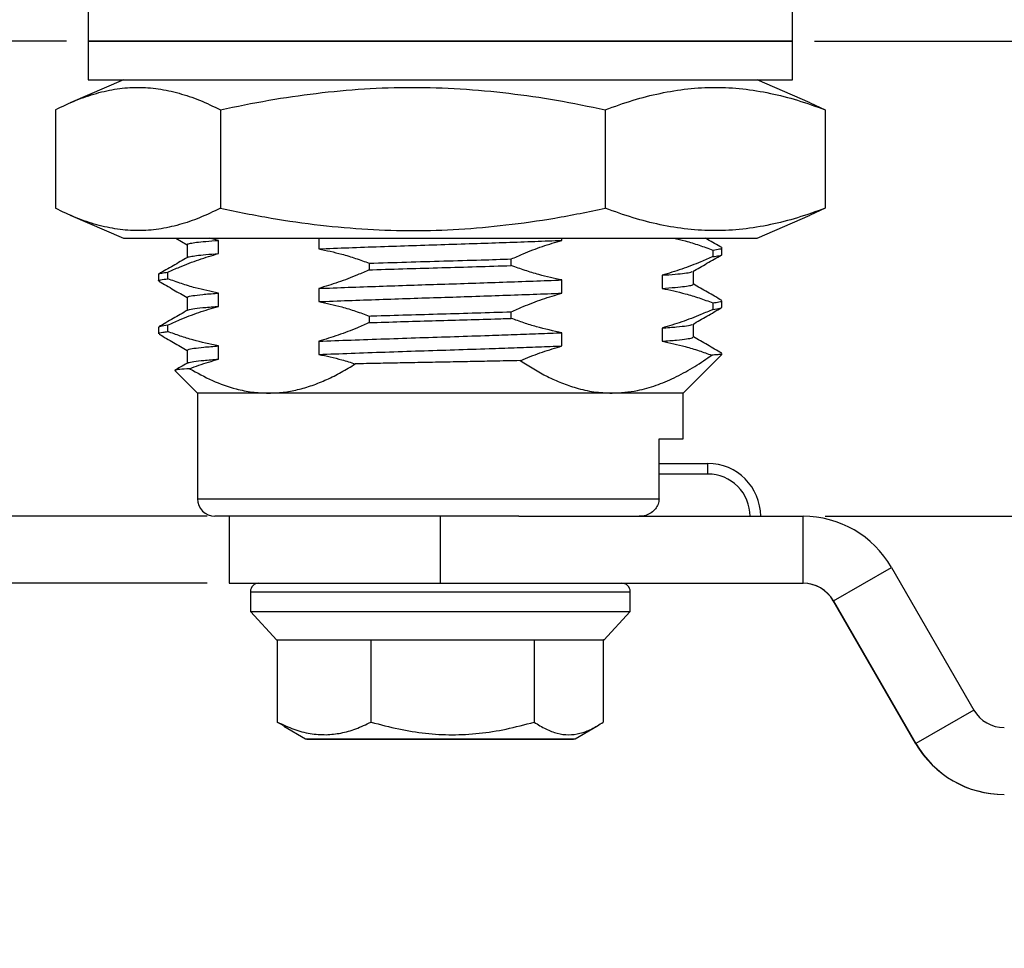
# Model space of a CAD drawing. Header units: millimetres. Extents: x 2395 to 2576, y 1505 to 1633.
# Tile 2 of 3: x 2423 to 2451, y 1578 to 1605. Entities that reach past the tile are written whole.
import ezdxf

# ---------------------------------------------------------------- set-up
doc = ezdxf.new("R2010")
doc.units = ezdxf.units.MM
doc.layers.add('尺寸线层', color=3, linetype='Continuous', lineweight=18)
doc.layers.add('粗实线层', color=7, linetype='Continuous', lineweight=35)
doc.styles.add('标准', font='txt', dxfattribs={"width": 0.667})
doc.dimstyles.new('对齐', dxfattribs={"dimtxt": 3, "dimasz": 2.5, "dimexe": 1.25, "dimexo": 0.625, "dimtad": 1, "dimdsep": 46, "dimtxsty": '标准', "dimcen": 2.5, "dimclrd": 3, "dimclre": 3, "dimclrt": 3, "dimadec": 0, "dimazin": 0, "dimtfac": 1, "dimtmove": 0, "dimatfit": 3, "dimfxl": 1, "dimarcsym": 0})

# ---------------------------------------------------------------- blocks, each defined once
blk = doc.blocks.new('*D2')
at = {"layer": 'Defpoints', "color": 0, "transparency": 16777216}
for p in [(2426.335124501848, 1606.988141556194), (2415.957333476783, 1603.988141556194), (2424.835124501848, 1603.988141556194)]:
    blk.add_point(p, dxfattribs=at)
at = {"layer": '尺寸线层', "color": 3, "lineweight": -2, "transparency": 16777216}
for p, q in [((2415.957333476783, 1609.488141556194), (2415.957333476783, 1615.731007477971)), ((2425.710124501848, 1606.988141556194), (2414.707333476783, 1606.988141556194)), ((2415.957333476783, 1603.988141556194), (2415.957333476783, 1606.988141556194)), ((2424.210124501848, 1603.988141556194), (2414.707333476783, 1603.988141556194)), ((2415.957333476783, 1601.488141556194), (2415.957333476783, 1598.988141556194))]:
    blk.add_line(p, q, dxfattribs=at)
at = {"layer": '尺寸线层', "color": 3, "transparency": 16777216}
for points in [[(2415.540666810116, 1609.488141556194), (2416.374000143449, 1609.488141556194), (2415.957333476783, 1606.988141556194)], [(2415.540666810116, 1601.488141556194), (2416.374000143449, 1601.488141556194), (2415.957333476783, 1603.988141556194)]]:
    blk.add_solid(points, dxfattribs=at)
at = {"layer": '尺寸线层', "color": 3, "transparency": 16777216, "insert": (2413.832333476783, 1614.563837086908), "char_height": 3, "attachment_point": 5, "rotation": 90, "style": '标准'}
blk.add_mtext('3', dxfattribs=at)
blk = doc.blocks.new('*D8')
at = {"layer": 'Defpoints', "color": 0, "transparency": 16777216}
for p in [(2428.835124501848, 1590.488141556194), (2415.957333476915, 1588.5881415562), (2428.835124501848, 1588.5881415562)]:
    blk.add_point(p, dxfattribs=at)
at = {"layer": '尺寸线层', "color": 3, "lineweight": -2, "transparency": 16777216}
for p, q in [((2415.957333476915, 1592.988141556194), (2415.957333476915, 1595.488141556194)), ((2428.210124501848, 1590.488141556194), (2414.707333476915, 1590.488141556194)), ((2415.957333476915, 1590.488141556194), (2415.957333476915, 1588.5881415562)), ((2428.210124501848, 1588.5881415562), (2414.707333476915, 1588.5881415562)), ((2415.957333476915, 1586.0881415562), (2415.957333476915, 1578.526180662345))]:
    blk.add_line(p, q, dxfattribs=at)
at = {"layer": '尺寸线层', "color": 3, "transparency": 16777216}
for points in [[(2415.540666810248, 1592.988141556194), (2416.374000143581, 1592.988141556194), (2415.957333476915, 1590.488141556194)], [(2415.540666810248, 1586.0881415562), (2416.374000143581, 1586.0881415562), (2415.957333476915, 1588.5881415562)]]:
    blk.add_solid(points, dxfattribs=at)
at = {"layer": '尺寸线层', "color": 3, "transparency": 16777216, "insert": (2413.832333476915, 1581.057161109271), "char_height": 3, "attachment_point": 5, "rotation": 90, "style": '标准'}
blk.add_mtext('1.9', dxfattribs=at)
blk = doc.blocks.new('*D3')
at = {"layer": 'Defpoints', "color": 0, "transparency": 16777216}
for p in [(2424.842031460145, 1603.988141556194), (2415.957333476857, 1590.488141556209), (2424.538579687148, 1590.488141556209)]:
    blk.add_point(p, dxfattribs=at)
at = {"layer": '尺寸线层', "color": 3, "lineweight": -2, "transparency": 16777216}
for p, q in [((2424.217031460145, 1603.988141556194), (2414.707333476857, 1603.988141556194)), ((2415.957333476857, 1601.488141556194), (2415.957333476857, 1592.988141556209)), ((2423.913579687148, 1590.488141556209), (2414.707333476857, 1590.488141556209))]:
    blk.add_line(p, q, dxfattribs=at)
at = {"layer": '尺寸线层', "color": 3, "transparency": 16777216}
for points in [[(2415.54066681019, 1601.488141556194), (2416.374000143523, 1601.488141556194), (2415.957333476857, 1603.988141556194)], [(2415.54066681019, 1592.988141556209), (2416.374000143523, 1592.988141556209), (2415.957333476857, 1590.488141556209)]]:
    blk.add_solid(points, dxfattribs=at)
at = {"layer": '尺寸线层', "color": 3, "transparency": 16777216, "insert": (2413.832333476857, 1597.2381415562), "char_height": 3, "attachment_point": 5, "rotation": 90, "style": '标准'}
blk.add_mtext('13.5', dxfattribs=at)
blk = doc.blocks.new('*D9')
at = {"layer": 'Defpoints', "color": 0, "transparency": 16777216}
for p in [(2444.835124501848, 1603.988141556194), (2450.856074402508, 1584.485142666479), (2465.833345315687, 1584.485142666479)]:
    blk.add_point(p, dxfattribs=at)
at = {"layer": '尺寸线层', "color": 3, "lineweight": -2, "transparency": 16777216}
for p, q in [((2445.460124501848, 1603.988141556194), (2467.083345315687, 1603.988141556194)), ((2465.833345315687, 1601.488141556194), (2465.833345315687, 1586.985142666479)), ((2451.481074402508, 1584.485142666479), (2467.083345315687, 1584.485142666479))]:
    blk.add_line(p, q, dxfattribs=at)
at = {"layer": '尺寸线层', "color": 3, "transparency": 16777216}
for points in [[(2465.416678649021, 1601.488141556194), (2466.250011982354, 1601.488141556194), (2465.833345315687, 1603.988141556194)], [(2465.416678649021, 1586.985142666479), (2466.250011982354, 1586.985142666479), (2465.833345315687, 1584.485142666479)]]:
    blk.add_solid(points, dxfattribs=at)
at = {"layer": '尺寸线层', "color": 3, "transparency": 16777216, "insert": (2463.708345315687, 1594.236642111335), "char_height": 3, "attachment_point": 5, "rotation": 90, "style": '标准'}
blk.add_mtext('H', dxfattribs=at)
blk = doc.blocks.new('*D14')
at = {"layer": 'Defpoints', "color": 0, "transparency": 16777216}
for p in [(2445.138576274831, 1590.488141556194), (2453.842003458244, 1584.485142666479), (2455.836991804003, 1584.485142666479)]:
    blk.add_point(p, dxfattribs=at)
at = {"layer": '尺寸线层', "color": 3, "lineweight": -2, "transparency": 16777216}
for p, q in [((2455.836991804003, 1592.988141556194), (2455.836991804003, 1595.488141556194)), ((2445.763576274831, 1590.488141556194), (2457.086991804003, 1590.488141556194)), ((2455.836991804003, 1590.488141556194), (2455.836991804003, 1584.485142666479)), ((2454.467003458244, 1584.485142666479), (2457.086991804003, 1584.485142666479)), ((2455.836991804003, 1581.985142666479), (2455.836991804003, 1579.485142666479))]:
    blk.add_line(p, q, dxfattribs=at)
at = {"layer": '尺寸线层', "color": 3, "transparency": 16777216}
for points in [[(2455.420325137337, 1592.988141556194), (2456.25365847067, 1592.988141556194), (2455.836991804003, 1590.488141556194)], [(2455.420325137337, 1581.985142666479), (2456.25365847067, 1581.985142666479), (2455.836991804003, 1584.485142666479)]]:
    blk.add_solid(points, dxfattribs=at)
at = {"layer": '尺寸线层', "color": 3, "transparency": 16777216, "insert": (2453.711991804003, 1587.486642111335), "char_height": 3, "attachment_point": 5, "rotation": 90, "style": '标准'}
blk.add_mtext('BH', dxfattribs=at)

msp = doc.modelspace()

# ---------------------------------------------------------------- linework, layer by layer
at = {"layer": '粗实线层', "color": 7, "linetype": 'Continuous', "lineweight": 25}
for p, q in [((2424.835124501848, 1605.488141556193), (2424.835124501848, 1603.988141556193)), ((2444.835124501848, 1603.988141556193), (2444.835124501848, 1605.488141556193)), ((2424.835124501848, 1603.988141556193), (2424.835124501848, 1602.888141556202)), ((2444.835124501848, 1603.988141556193), (2424.835124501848, 1603.988141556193)), ((2424.835124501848, 1603.988141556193), (2441.906192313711, 1603.988141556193)), ((2441.906192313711, 1603.988141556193), (2444.835124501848, 1603.988141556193)), ((2444.835124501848, 1602.888141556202), (2444.835124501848, 1603.988141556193)), ((2425.835124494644, 1602.888141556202), (2424.325243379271, 1602.236555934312)), ((2424.835124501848, 1602.888141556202), (2441.906192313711, 1602.888141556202)), ((2441.906192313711, 1602.888141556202), (2444.835124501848, 1602.888141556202)), ((2445.345690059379, 1602.23626056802), (2443.835124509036, 1602.888141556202)), ((2423.902410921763, 1602.038141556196), (2423.902410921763, 1599.238141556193)), ((2428.589774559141, 1602.038141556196), (2428.589774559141, 1599.238141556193)), ((2439.522488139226, 1602.038141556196), (2439.522488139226, 1599.238141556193)), ((2445.34268357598, 1602.229293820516), (2445.767838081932, 1602.038141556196)), ((2445.767838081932, 1602.038141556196), (2445.767838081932, 1599.238141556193)), ((2445.767838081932, 1599.238141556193), (2445.342683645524, 1599.047189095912)), ((2424.325082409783, 1599.03979664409), (2425.835124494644, 1598.388141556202)), ((2443.835124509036, 1598.388141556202), (2445.345762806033, 1599.040053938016)), ((2425.835124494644, 1598.388141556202), (2443.835124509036, 1598.388141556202)), ((2427.323667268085, 1598.388141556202), (2427.647023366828, 1598.201111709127)), ((2428.5315178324, 1598.327198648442), (2428.267837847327, 1598.388141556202)), ((2431.380657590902, 1598.388141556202), (2431.380657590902, 1598.086584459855)), ((2438.289591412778, 1598.327198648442), (2438.289591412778, 1598.388141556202)), ((2427.647023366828, 1598.206918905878), (2427.647023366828, 1597.837791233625)), ((2428.5315178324, 1597.952198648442), (2428.5315178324, 1598.327198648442)), ((2442.835124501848, 1597.925688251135), (2442.835124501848, 1598.113163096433)), ((2442.576852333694, 1598.053069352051), (2442.576852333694, 1597.865569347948)), ((2432.818778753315, 1597.678069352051), (2432.818778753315, 1597.490569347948)), ((2436.851470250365, 1597.610713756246), (2436.851470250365, 1597.798213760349)), ((2426.835124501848, 1597.363138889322), (2426.835124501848, 1597.175641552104)), ((2427.093396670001, 1597.235713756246), (2427.093396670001, 1597.423213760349)), ((2441.138731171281, 1597.336584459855), (2441.138731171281, 1596.961584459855)), ((2442.023225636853, 1597.081918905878), (2442.023225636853, 1597.451111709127)), ((2438.289591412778, 1596.827198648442), (2438.289591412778, 1597.202198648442)), ((2427.647023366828, 1596.706918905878), (2427.647023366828, 1596.337791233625)), ((2428.5315178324, 1596.452198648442), (2428.5315178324, 1596.827198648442)), ((2431.380657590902, 1596.961584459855), (2431.380657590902, 1596.586584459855)), ((2442.576852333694, 1596.553069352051), (2442.576852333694, 1596.365569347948)), ((2442.835124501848, 1596.425641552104), (2442.835124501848, 1596.613188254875)), ((2432.818778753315, 1596.178069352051), (2432.818778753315, 1595.990569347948)), ((2436.851470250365, 1596.110713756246), (2436.851470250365, 1596.298213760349)), ((2426.835124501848, 1595.863141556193), (2426.835124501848, 1595.675691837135)), ((2427.093396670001, 1595.735713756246), (2427.093396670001, 1595.923213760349)), ((2442.023225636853, 1595.581918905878), (2442.023225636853, 1595.951111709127)), ((2438.289591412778, 1595.327198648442), (2438.289591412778, 1595.702198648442)), ((2441.138731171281, 1595.836584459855), (2441.138731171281, 1595.461584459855)), ((2428.5315178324, 1594.952198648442), (2428.5315178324, 1595.327198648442)), ((2431.380657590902, 1595.461584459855), (2431.380657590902, 1595.086584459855)), ((2427.647023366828, 1595.206918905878), (2427.647023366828, 1594.837790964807)), ((2441.735124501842, 1593.988141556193), (2442.835124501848, 1595.088141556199)), ((2442.788303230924, 1595.088141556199), (2442.830014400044, 1595.113100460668)), ((2442.835124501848, 1595.088141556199), (2442.788303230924, 1595.088141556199)), ((2442.835124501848, 1595.088141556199), (2442.835124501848, 1595.113100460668)), ((2427.2970373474, 1594.626228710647), (2427.935124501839, 1593.988141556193)), ((2427.935124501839, 1593.988141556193), (2427.935124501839, 1590.988141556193)), ((2429.956087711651, 1593.988141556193), (2427.935124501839, 1593.988141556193)), ((2439.71416129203, 1593.988141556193), (2429.956087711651, 1593.988141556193)), ((2441.735124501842, 1593.988141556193), (2439.71416129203, 1593.988141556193)), ((2441.735124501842, 1592.68814155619), (2441.735124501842, 1593.988141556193)), ((2441.048819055, 1592.68814155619), (2441.735124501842, 1592.68814155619)), ((2441.048819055, 1590.988141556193), (2441.048819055, 1592.68814155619)), ((2441.048819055, 1591.988141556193), (2442.436188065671, 1591.988141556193)), ((2437.065683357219, 1590.488141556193), (2428.435124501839, 1590.488141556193)), ((2428.835124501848, 1590.488141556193), (2428.835124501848, 1588.588141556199)), ((2434.838577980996, 1588.588141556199), (2434.838577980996, 1590.488141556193)), ((2437.065683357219, 1590.488141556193), (2445.13857627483, 1590.488141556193)), ((2445.13857627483, 1588.588141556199), (2445.13857627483, 1590.488141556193)), ((2446.004601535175, 1588.088141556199), (2447.650049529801, 1589.038141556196)), ((2447.650049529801, 1589.038141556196), (2449.990049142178, 1584.985142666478)), ((2428.835124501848, 1588.588141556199), (2434.838577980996, 1588.588141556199)), ((2434.838577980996, 1588.588141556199), (2445.13857627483, 1588.588141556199)), ((2429.44058640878, 1588.3466115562), (2429.44058640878, 1587.783041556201)), ((2440.228926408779, 1587.783041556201), (2440.228926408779, 1588.3466115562)), ((2446.004601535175, 1588.088141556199), (2445.997694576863, 1588.088141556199)), ((2448.337694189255, 1584.035142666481), (2445.997694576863, 1588.088141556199)), ((2446.004601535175, 1588.088141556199), (2448.344601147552, 1584.035142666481)), ((2429.440586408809, 1587.783041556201), (2430.190629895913, 1586.973494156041)), ((2429.44058640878, 1587.783041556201), (2439.723992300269, 1587.783041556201)), ((2439.478882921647, 1586.973494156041), (2440.22892640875, 1587.783041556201)), ((2439.723992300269, 1587.783041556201), (2440.228926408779, 1587.783041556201)), ((2430.204278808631, 1586.977941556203), (2430.204278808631, 1584.64315155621)), ((2432.871168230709, 1584.643151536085), (2432.871168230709, 1586.977941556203)), ((2437.501645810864, 1586.977941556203), (2437.501645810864, 1584.64315155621)), ((2439.465234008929, 1586.977941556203), (2439.465234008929, 1584.64315155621)), ((2449.990049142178, 1584.985142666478), (2448.344601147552, 1584.035142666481)), ((2430.393537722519, 1584.5320307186), (2430.204278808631, 1584.64315155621)), ((2430.389525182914, 1584.525940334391), (2431.004511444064, 1584.170877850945)), ((2438.665001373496, 1584.170877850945), (2439.27998763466, 1584.525940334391)), ((2448.337694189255, 1584.035142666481), (2448.344601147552, 1584.035142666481)), ((2450.84916744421, 1582.585142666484), (2450.856074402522, 1582.585142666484))]:
    msp.add_line(p, q, dxfattribs=at)
at = {"layer": '粗实线层', "color": 8, "linetype": 'Continuous', "lineweight": 25}
for p, q in [((2442.436360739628, 1591.68814155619), (2441.048819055, 1591.68814155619)), ((2427.935124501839, 1590.988141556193), (2441.048819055, 1590.988141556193)), ((2429.44058640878, 1588.3466115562), (2440.228926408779, 1588.3466115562)), ((2431.004511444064, 1584.170877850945), (2438.665001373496, 1584.170877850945))]:
    msp.add_line(p, q, dxfattribs=at)
at = {"layer": '粗实线层', "color": 7, "linetype": 'Continuous', "lineweight": 25}
for centre, radius, start, end in [((2312.132852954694, 1591.763141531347), 130.3035293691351, 359.9670217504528, 0.09893483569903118), ((2442.436187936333, 1590.48814167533), 1.499999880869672, 359.9999954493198, 89.9999950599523), ((2442.436360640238, 1590.488141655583), 1.199999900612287, 359.9999952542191, 89.99999525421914), ((2428.435124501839, 1590.988141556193), 0.5, 180, 270), ((2445.138576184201, 1587.588142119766), 2.899999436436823, 29.99999357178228, 89.99999820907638), ((2429.68211640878, 1588.3466115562), 0.2415300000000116, 90, 180), ((2439.98739640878, 1588.3466115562), 0.2415300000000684, 0, 90), ((2445.131669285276, 1587.588141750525), 0.9999998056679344, 29.99999357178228, 89.99999820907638), ((2445.138576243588, 1587.588141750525), 0.9999998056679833, 29.99999357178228, 89.99999820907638), ((2450.856074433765, 1585.485142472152), 0.9999998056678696, 209.9999935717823, 269.9999982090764), ((2431.044766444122, 1584.240601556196), 0.08051000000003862, 239.9999999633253, 270), ((2438.624746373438, 1584.240601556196), 0.08051000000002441, 270, 300.0000000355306), ((2450.849167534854, 1585.485142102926), 2.899999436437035, 209.9999935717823, 269.9999982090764), ((2450.856074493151, 1585.485142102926), 2.899999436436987, 209.9999935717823, 269.9999982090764)]:
    msp.add_arc(centre, radius, start, end, dxfattribs=at)
for points, knots in [([(2423.902410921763, 1602.038141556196), (2424.098730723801, 1602.131931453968), (2424.484883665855, 1602.316412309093), (2425.068581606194, 1602.515012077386), (2425.653105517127, 1602.643202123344), (2426.238380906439, 1602.686333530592), (2426.827774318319, 1602.645255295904), (2427.412075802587, 1602.517565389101), (2428.003093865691, 1602.318441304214), (2428.392057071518, 1602.13260548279), (2428.589774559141, 1602.038141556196)], [0, 0, 0, 0, 0.1270964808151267, 0.2499935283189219, 0.3749083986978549, 0.498230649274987, 0.6222600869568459, 0.7480432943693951, 0.871925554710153, 1, 1, 1, 1]), ([(2428.589774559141, 1602.038141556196), (2429.047511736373, 1602.131931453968), (2429.947861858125, 1602.316412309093), (2431.312068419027, 1602.515012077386), (2432.670919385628, 1602.643202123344), (2434.039154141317, 1602.686333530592), (2435.410909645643, 1602.645255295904), (2436.778883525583, 1602.517565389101), (2438.153805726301, 1602.318441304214), (2439.0612279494, 1602.13260548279), (2439.522488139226, 1602.038141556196)], [0, 0, 0, 0, 0.1270964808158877, 0.2499935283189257, 0.3749083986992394, 0.4982306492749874, 0.6222600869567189, 0.7480432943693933, 0.8719255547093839, 1, 1, 1, 1]), ([(2439.522488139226, 1602.038141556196), (2439.784586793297, 1602.132141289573), (2440.300259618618, 1602.317083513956), (2441.083624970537, 1602.515974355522), (2441.860794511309, 1602.644137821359), (2442.64552510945, 1602.686388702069), (2443.428197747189, 1602.644123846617), (2444.209630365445, 1602.515854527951), (2444.990232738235, 1602.316953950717), (2445.505786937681, 1602.132100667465), (2445.767838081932, 1602.038141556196)], [0, 0, 0, 0, 0.1274137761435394, 0.2506835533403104, 0.3761727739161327, 0.4999826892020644, 0.6238336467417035, 0.749449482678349, 0.8726476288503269, 1, 1, 1, 1]), ([(2428.589774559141, 1599.238141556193), (2428.393593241, 1599.144351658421), (2428.007712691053, 1598.959870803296), (2427.42151563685, 1598.761271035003), (2426.840989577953, 1598.633080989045), (2426.252903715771, 1598.589949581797), (2425.666127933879, 1598.631027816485), (2425.077222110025, 1598.758717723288), (2424.489377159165, 1598.957841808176), (2424.100224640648, 1599.143677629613), (2423.902410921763, 1599.238141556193)], [0, 0, 0, 0, 0.1270964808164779, 0.2499935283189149, 0.3749083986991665, 0.4982306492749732, 0.6222600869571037, 0.7480432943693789, 0.8719255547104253, 1, 1, 1, 1]), ([(2428.589774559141, 1599.238141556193), (2429.070610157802, 1599.140385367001), (2430.012164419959, 1598.948962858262), (2431.410533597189, 1598.752099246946), (2432.75917662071, 1598.630856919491), (2434.072507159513, 1598.590273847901), (2435.382561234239, 1598.632707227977), (2436.721476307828, 1598.754461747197), (2438.109955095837, 1598.950808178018), (2439.04497139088, 1599.141006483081), (2439.522488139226, 1599.238141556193)], [0, 0, 0, 0, 0.1334748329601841, 0.2613654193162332, 0.3840044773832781, 0.5017692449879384, 0.6186745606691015, 0.740442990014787, 0.8674431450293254, 1, 1, 1, 1]), ([(2445.767838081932, 1599.238141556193), (2445.505830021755, 1599.144198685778), (2444.990296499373, 1598.959354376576), (2444.209719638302, 1598.760446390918), (2443.428266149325, 1598.63216806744), (2442.645655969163, 1598.5898944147), (2441.860856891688, 1598.632136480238), (2441.083731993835, 1598.760290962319), (2440.300258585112, 1598.95917438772), (2439.784608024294, 1599.144125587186), (2439.522488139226, 1599.238141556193)], [0, 0, 0, 0, 0.1273365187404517, 0.2505504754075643, 0.3761351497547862, 0.5000172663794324, 0.6237960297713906, 0.7493164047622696, 0.8725703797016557, 0.9999999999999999, 0.9999999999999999, 0.9999999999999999, 0.9999999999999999]), ([(2441.456494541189, 1598.388141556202), (2441.569219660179, 1598.363754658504), (2441.814314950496, 1598.31073086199), (2442.187415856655, 1598.193663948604), (2442.44699118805, 1598.099951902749), (2442.576852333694, 1598.053069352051)], [0, 0, 0, 0, 0.2985183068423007, 0.6490605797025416, 1, 1, 1, 1]), ([(2442.830517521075, 1598.120875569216), (2442.694940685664, 1598.199288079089), (2442.540922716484, 1598.288366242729), (2442.386860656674, 1598.377472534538), (2442.368414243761, 1598.388141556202)], [0, 0, 0, 0, 0.8802663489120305, 1, 1, 1, 1]), ([(2427.662065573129, 1598.206873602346), (2427.657959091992, 1598.210575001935), (2427.644397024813, 1598.222799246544), (2427.72883260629, 1598.24421893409), (2427.899544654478, 1598.271495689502), (2428.161871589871, 1598.299351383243), (2428.408289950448, 1598.317915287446), (2428.5315178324, 1598.327198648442)], [0, 0, 0, 0, 0.09676718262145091, 0.3195833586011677, 0.5453423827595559, 0.7726366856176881, 1, 1, 1, 1]), ([(2431.380657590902, 1598.086584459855), (2431.662009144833, 1598.09727919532), (2432.224296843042, 1598.118652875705), (2433.125181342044, 1598.150588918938), (2434.041919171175, 1598.181699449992), (2434.965847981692, 1598.210910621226), (2435.859342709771, 1598.239819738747), (2436.715393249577, 1598.269158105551), (2437.526863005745, 1598.298164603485), (2438.035297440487, 1598.31751868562), (2438.289591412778, 1598.327198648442)], [0, 0, 0, 0, 0.130825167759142, 0.2614571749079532, 0.390786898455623, 0.5178338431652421, 0.6455816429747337, 0.7630970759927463, 0.8815127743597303, 1, 1, 1, 1]), ([(2436.851470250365, 1597.798213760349), (2436.96356702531, 1597.847476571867), (2437.256046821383, 1597.976011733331), (2437.734263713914, 1598.161443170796), (2438.104355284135, 1598.271908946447), (2438.289591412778, 1598.327198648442)], [0, 0, 0, 0, 0.2368737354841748, 0.6180443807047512, 1, 1, 1, 1]), ([(2442.576852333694, 1598.053069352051), (2442.647018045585, 1598.063231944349), (2442.786196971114, 1598.083390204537), (2442.85376776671, 1598.102852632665), (2442.833551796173, 1598.112781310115), (2442.83277443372, 1598.113163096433)], [0, 0, 0, 0, 0.494337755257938, 0.9805558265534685, 1, 1, 1, 1]), ([(2427.653256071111, 1597.84139609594), (2427.517662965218, 1597.762971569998), (2427.246449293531, 1597.606106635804), (2426.975313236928, 1597.44929121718), (2426.839731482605, 1597.370875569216)], [0, 0, 0, 0, 0.499949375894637, 1, 1, 1, 1]), ([(2427.093396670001, 1597.423213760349), (2427.205493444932, 1597.472476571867), (2427.497973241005, 1597.601011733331), (2427.97619013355, 1597.786443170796), (2428.346281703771, 1597.896908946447), (2428.5315178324, 1597.952198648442)], [0, 0, 0, 0, 0.2368737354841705, 0.6180443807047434, 1, 1, 1, 1]), ([(2427.656472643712, 1597.841396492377), (2427.656100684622, 1597.841933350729), (2427.649810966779, 1597.851011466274), (2427.732159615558, 1597.8692362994), (2427.898646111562, 1597.896491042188), (2428.162097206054, 1597.924352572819), (2428.408365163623, 1597.94291568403), (2428.5315178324, 1597.952198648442)], [0, 0, 0, 0, 0.01526872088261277, 0.25818954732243, 0.5043187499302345, 0.7521217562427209, 1, 1, 1, 1]), ([(2431.380657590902, 1598.086584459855), (2431.599629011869, 1598.040264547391), (2431.951049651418, 1597.965927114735), (2432.429410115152, 1597.81919550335), (2432.688940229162, 1597.725129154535), (2432.818778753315, 1597.678069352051)], [0, 0, 0, 0, 0.452401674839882, 0.7260458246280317, 1, 1, 1, 1]), ([(2442.576852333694, 1597.865569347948), (2442.464755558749, 1597.816306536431), (2442.172275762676, 1597.687771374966), (2441.694058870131, 1597.502339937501), (2441.32396729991, 1597.39187416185), (2441.138731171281, 1597.336584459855)], [0, 0, 0, 0, 0.2368737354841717, 0.6180443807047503, 0.9999999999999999, 0.9999999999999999, 0.9999999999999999, 0.9999999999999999]), ([(2442.004813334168, 1597.440461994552), (2442.140182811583, 1597.518764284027), (2442.410931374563, 1597.675374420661), (2442.681739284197, 1597.831967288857), (2442.817148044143, 1597.91026650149)], [0, 0, 0, 0, 0.4999822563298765, 1, 1, 1, 1]), ([(2442.576852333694, 1597.865569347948), (2442.639516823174, 1597.874437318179), (2442.777843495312, 1597.89401262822), (2442.853881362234, 1597.913601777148), (2442.831208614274, 1597.924756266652), (2442.829314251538, 1597.925688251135)], [0, 0, 0, 0, 0.43149996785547, 0.952500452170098, 1, 1, 1, 1]), ([(2432.818778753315, 1597.678069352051), (2433.170811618, 1597.688961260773), (2433.868561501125, 1597.710549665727), (2434.939688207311, 1597.741021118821), (2435.938927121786, 1597.769938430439), (2436.568378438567, 1597.789442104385), (2436.85147025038, 1597.798213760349)], [0, 0, 0, 0, 0.2649714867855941, 0.5251891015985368, 0.7864567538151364, 1, 1, 1, 1]), ([(2432.818778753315, 1597.490569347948), (2432.848201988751, 1597.491490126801), (2433.201628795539, 1597.502550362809), (2433.886456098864, 1597.523455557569), (2434.879501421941, 1597.551878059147), (2435.874757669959, 1597.580487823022), (2436.524112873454, 1597.60058315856), (2436.85147025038, 1597.610713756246)], [0, 0, 0, 0, 0.02236863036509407, 0.2686881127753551, 0.5108202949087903, 0.7533913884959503, 1, 1, 1, 1]), ([(2438.289591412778, 1597.202198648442), (2438.070619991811, 1597.248518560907), (2437.719199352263, 1597.322855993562), (2437.240838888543, 1597.469587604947), (2436.981308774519, 1597.563653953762), (2436.851470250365, 1597.610713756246)], [0, 0, 0, 0, 0.4524016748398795, 0.7260458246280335, 1, 1, 1, 1]), ([(2426.844740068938, 1597.370903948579), (2426.8444812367, 1597.372020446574), (2426.842415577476, 1597.380930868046), (2426.913491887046, 1597.398274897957), (2427.03317879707, 1597.414866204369), (2427.093396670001, 1597.423213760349)], [0, 0, 0, 0, 0.06644837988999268, 0.5303037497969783, 1, 1, 1, 1]), ([(2432.818778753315, 1597.490569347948), (2432.70668197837, 1597.441306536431), (2432.414202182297, 1597.312771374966), (2431.935985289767, 1597.127339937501), (2431.565893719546, 1597.01687416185), (2431.380657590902, 1596.961584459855)], [0, 0, 0, 0, 0.2368737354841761, 0.6180443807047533, 1, 1, 1, 1]), ([(2441.138731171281, 1597.336584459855), (2441.267584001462, 1597.346297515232), (2441.525208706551, 1597.365717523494), (2441.787593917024, 1597.394786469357), (2441.952274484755, 1597.419868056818), (2441.97992465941, 1597.434656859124), (2441.99050960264, 1597.440318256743)], [0, 0, 0, 0, 0.277300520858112, 0.5544268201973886, 0.8294272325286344, 1, 1, 1, 1]), ([(2426.868998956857, 1597.160089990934), (2426.854501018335, 1597.16528241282), (2426.812726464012, 1597.180243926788), (2426.876116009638, 1597.204787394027), (2427.020559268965, 1597.22534653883), (2427.093396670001, 1597.235713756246)], [0, 0, 0, 0, 0.2085425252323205, 0.6008972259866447, 1, 1, 1, 1]), ([(2426.853100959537, 1597.16026650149), (2426.988509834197, 1597.081967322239), (2427.253179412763, 1596.928924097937), (2427.517790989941, 1596.775863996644), (2427.647023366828, 1596.701111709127)], [0, 0, 0, 0, 0.5116148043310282, 1, 1, 1, 1]), ([(2428.5315178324, 1596.827198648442), (2428.312546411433, 1596.873518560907), (2427.961125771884, 1596.947855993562), (2427.482765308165, 1597.094587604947), (2427.223235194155, 1597.188653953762), (2427.093396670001, 1597.235713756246)], [0, 0, 0, 0, 0.4524016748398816, 0.7260458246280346, 1, 1, 1, 1]), ([(2431.380657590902, 1596.961584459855), (2431.657344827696, 1596.972104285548), (2432.210355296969, 1596.993130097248), (2433.088302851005, 1597.024300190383), (2433.97414659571, 1597.054419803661), (2434.858681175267, 1597.082612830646), (2435.743064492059, 1597.110928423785), (2436.620545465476, 1597.140828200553), (2437.481792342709, 1597.171473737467), (2438.020228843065, 1597.191953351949), (2438.289591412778, 1597.202198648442)], [0, 0, 0, 0, 0.1287022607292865, 0.2572352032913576, 0.3812662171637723, 0.5032120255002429, 0.6252889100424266, 0.749405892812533, 0.8746357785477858, 1, 1, 1, 1]), ([(2441.138731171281, 1596.961584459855), (2441.267187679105, 1596.971295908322), (2441.524019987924, 1596.99071270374), (2441.792331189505, 1597.019805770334), (2441.962968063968, 1597.049197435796), (2442.037139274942, 1597.069520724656), (2442.018642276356, 1597.080657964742), (2442.016456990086, 1597.081973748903)], [0, 0, 0, 0, 0.2376731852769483, 0.475197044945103, 0.7108988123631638, 0.9658447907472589, 0.9999999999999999, 0.9999999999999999, 0.9999999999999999, 0.9999999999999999]), ([(2442.830517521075, 1596.620875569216), (2442.694935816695, 1596.699291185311), (2442.425876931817, 1596.854905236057), (2442.156741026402, 1597.010568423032), (2442.023225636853, 1597.087791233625)], [0, 0, 0, 0, 0.503910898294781, 1, 1, 1, 1]), ([(2427.663670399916, 1596.706925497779), (2427.660895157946, 1596.712437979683), (2427.652810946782, 1596.728495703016), (2427.789076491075, 1596.756440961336), (2428.0637722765, 1596.790569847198), (2428.350023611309, 1596.81433022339), (2428.521339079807, 1596.826476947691), (2428.5315178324, 1596.827198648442)], [0, 0, 0, 0, 0.1445902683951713, 0.4211878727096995, 0.7013159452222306, 0.9822536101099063, 1, 1, 1, 1]), ([(2431.380657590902, 1596.586584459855), (2431.657345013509, 1596.597104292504), (2432.210355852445, 1596.618130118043), (2433.088303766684, 1596.649300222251), (2433.974147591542, 1596.679419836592), (2434.858681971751, 1596.707612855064), (2435.743065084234, 1596.735928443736), (2436.620545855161, 1596.765828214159), (2437.481792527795, 1596.796473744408), (2438.020228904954, 1596.816953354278), (2438.289591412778, 1596.827198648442)], [0, 0, 0, 0, 0.1287023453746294, 0.2572353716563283, 0.3812663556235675, 0.5032121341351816, 0.6252889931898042, 0.7494059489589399, 0.8746358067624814, 1, 1, 1, 1]), ([(2436.851470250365, 1596.298213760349), (2436.96356702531, 1596.347476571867), (2437.256046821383, 1596.476011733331), (2437.734263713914, 1596.661443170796), (2438.104355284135, 1596.771908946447), (2438.289591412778, 1596.827198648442)], [0, 0, 0, 0, 0.2368737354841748, 0.6180443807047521, 1, 1, 1, 1]), ([(2441.138731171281, 1596.961584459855), (2441.357702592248, 1596.915264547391), (2441.709123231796, 1596.840927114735), (2442.187483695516, 1596.69419550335), (2442.44701380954, 1596.600129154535), (2442.576852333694, 1596.553069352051)], [0, 0, 0, 0, 0.4524016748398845, 0.7260458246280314, 1, 1, 1, 1]), ([(2427.093396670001, 1595.923213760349), (2427.205493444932, 1595.972476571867), (2427.497973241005, 1596.101011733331), (2427.97619013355, 1596.286443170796), (2428.346281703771, 1596.396908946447), (2428.5315178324, 1596.452198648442)], [0, 0, 0, 0, 0.236873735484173, 0.618044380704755, 1, 1, 1, 1]), ([(2427.664972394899, 1596.341453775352), (2427.664475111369, 1596.343812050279), (2427.661748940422, 1596.356740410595), (2427.791987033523, 1596.381464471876), (2428.062941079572, 1596.415563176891), (2428.350033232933, 1596.439330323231), (2428.521339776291, 1596.451476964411), (2428.5315178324, 1596.452198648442)], [0, 0, 0, 0, 0.06728803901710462, 0.368881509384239, 0.6743244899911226, 0.9806502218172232, 1, 1, 1, 1]), ([(2431.380657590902, 1596.586584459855), (2431.599629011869, 1596.540264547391), (2431.951049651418, 1596.465927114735), (2432.429410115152, 1596.31919550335), (2432.688940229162, 1596.225129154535), (2432.818778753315, 1596.178069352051)], [0, 0, 0, 0, 0.4524016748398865, 0.7260458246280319, 1, 1, 1, 1]), ([(2442.576852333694, 1596.553069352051), (2442.639516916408, 1596.561937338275), (2442.777843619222, 1596.581512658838), (2442.853881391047, 1596.601101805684), (2442.831208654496, 1596.612256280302), (2442.829314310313, 1596.613188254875)], [0, 0, 0, 0, 0.4315007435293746, 0.9525009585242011, 1, 1, 1, 1]), ([(2442.576852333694, 1596.365569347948), (2442.652600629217, 1596.375928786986), (2442.802816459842, 1596.396472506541), (2442.824416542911, 1596.415973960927), (2442.835124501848, 1596.425641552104)], [0, 0, 0, 0, 0.5042630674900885, 1, 1, 1, 1]), ([(2427.653256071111, 1596.34139609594), (2427.517662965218, 1596.262971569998), (2427.246449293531, 1596.106106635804), (2426.975313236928, 1595.94929121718), (2426.839731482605, 1595.870875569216)], [0, 0, 0, 0, 0.4999493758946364, 1, 1, 1, 1]), ([(2432.818778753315, 1596.178069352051), (2432.848202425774, 1596.178990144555), (2433.201629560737, 1596.190050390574), (2433.88645709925, 1596.210955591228), (2434.879502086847, 1596.239378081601), (2435.874757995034, 1596.267987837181), (2436.524112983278, 1596.288083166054), (2436.85147025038, 1596.298213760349)], [0, 0, 0, 0, 0.02236896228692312, 0.2686883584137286, 0.5108204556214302, 0.7533914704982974, 1, 1, 1, 1]), ([(2442.576852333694, 1596.365569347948), (2442.464755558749, 1596.316306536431), (2442.172275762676, 1596.187771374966), (2441.694058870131, 1596.002339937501), (2441.32396729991, 1595.89187416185), (2441.138731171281, 1595.836584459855)], [0, 0, 0, 0, 0.2368737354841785, 0.6180443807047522, 1, 1, 1, 1]), ([(2442.004813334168, 1595.940461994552), (2442.140182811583, 1596.018764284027), (2442.410931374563, 1596.175374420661), (2442.681739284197, 1596.331967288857), (2442.817148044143, 1596.41026650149)], [0, 0, 0, 0, 0.4999822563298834, 0.9999999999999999, 0.9999999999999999, 0.9999999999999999, 0.9999999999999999]), ([(2426.852311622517, 1595.87103206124), (2426.861339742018, 1595.878102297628), (2426.882942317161, 1595.895020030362), (2427.015966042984, 1595.912840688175), (2427.093396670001, 1595.923213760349)], [0, 0, 0, 0, 0.4179186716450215, 1, 1, 1, 1]), ([(2432.818778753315, 1595.990569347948), (2432.70668197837, 1595.941306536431), (2432.414202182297, 1595.812771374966), (2431.935985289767, 1595.627339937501), (2431.565893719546, 1595.51687416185), (2431.380657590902, 1595.461584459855)], [0, 0, 0, 0, 0.2368737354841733, 0.6180443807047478, 1, 1, 1, 1]), ([(2432.818778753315, 1595.990569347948), (2433.114359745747, 1595.999717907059), (2433.701339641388, 1596.017885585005), (2434.598513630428, 1596.044038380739), (2435.494357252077, 1596.069356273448), (2436.246925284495, 1596.091909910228), (2436.695371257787, 1596.105858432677), (2436.85147025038, 1596.110713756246)], [0, 0, 0, 0, 0.2228668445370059, 0.4425804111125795, 0.6604345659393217, 0.8818010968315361, 1, 1, 1, 1]), ([(2438.289591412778, 1595.702198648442), (2438.048199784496, 1595.753868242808), (2437.685600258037, 1595.831482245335), (2437.207739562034, 1595.981191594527), (2436.970263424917, 1596.067526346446), (2436.851470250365, 1596.110713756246)], [0, 0, 0, 0, 0.4988255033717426, 0.7492964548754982, 1, 1, 1, 1]), ([(2441.138731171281, 1595.836584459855), (2441.282754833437, 1595.847520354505), (2441.570556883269, 1595.869373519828), (2441.840357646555, 1595.901947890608), (2441.982637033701, 1595.925749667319), (2441.992426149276, 1595.938114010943), (2441.994202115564, 1595.940357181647)], [0, 0, 0, 0, 0.3120160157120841, 0.623500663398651, 0.9316945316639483, 1, 1, 1, 1]), ([(2426.842642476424, 1595.675691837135), (2426.846736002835, 1595.683041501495), (2426.854168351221, 1595.696385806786), (2426.948735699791, 1595.716562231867), (2427.045037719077, 1595.729311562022), (2427.093396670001, 1595.735713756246)], [0, 0, 0, 0, 0.3790255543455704, 0.6881719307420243, 1, 1, 1, 1]), ([(2426.853100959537, 1595.66026650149), (2426.988509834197, 1595.581967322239), (2427.253179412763, 1595.428924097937), (2427.517790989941, 1595.275863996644), (2427.647023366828, 1595.201111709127)], [0, 0, 0, 0, 0.511614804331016, 1, 1, 1, 1]), ([(2428.5315178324, 1595.327198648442), (2428.290126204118, 1595.378868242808), (2427.927526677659, 1595.456482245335), (2427.449665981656, 1595.606191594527), (2427.212189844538, 1595.692526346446), (2427.093396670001, 1595.735713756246)], [0, 0, 0, 0, 0.498825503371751, 0.749296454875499, 1, 1, 1, 1]), ([(2431.380657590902, 1595.461584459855), (2431.683569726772, 1595.473084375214), (2432.28870438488, 1595.496058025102), (2433.260891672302, 1595.530317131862), (2434.248604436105, 1595.563497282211), (2435.243454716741, 1595.594588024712), (2436.142491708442, 1595.624387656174), (2436.939687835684, 1595.652106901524), (2437.633625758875, 1595.677179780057), (2438.070959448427, 1595.693859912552), (2438.289591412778, 1595.702198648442)], [0, 0, 0, 0, 0.1406247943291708, 0.2809294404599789, 0.4195438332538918, 0.5558108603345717, 0.6939845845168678, 0.795666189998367, 0.8978493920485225, 1, 1, 1, 1]), ([(2441.138731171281, 1595.461584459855), (2441.28241166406, 1595.472517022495), (2441.569527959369, 1595.494363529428), (2441.844447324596, 1595.526987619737), (2442.003530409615, 1595.556394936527), (2442.009934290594, 1595.574168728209), (2442.01270685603, 1595.581863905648)], [0, 0, 0, 0, 0.2673646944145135, 0.5342740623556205, 0.7983635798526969, 1, 1, 1, 1]), ([(2442.830517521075, 1595.120875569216), (2442.694935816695, 1595.199291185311), (2442.425876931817, 1595.354905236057), (2442.156741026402, 1595.510568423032), (2442.023225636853, 1595.587791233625)], [0, 0, 0, 0, 0.5039108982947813, 0.9999999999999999, 0.9999999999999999, 0.9999999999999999, 0.9999999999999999]), ([(2427.65429369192, 1595.206962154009), (2427.657864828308, 1595.214307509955), (2427.666387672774, 1595.231837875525), (2427.820219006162, 1595.261080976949), (2428.096414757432, 1595.294056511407), (2428.386395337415, 1595.316144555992), (2428.5315178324, 1595.327198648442)], [0, 0, 0, 0, 0.1925734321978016, 0.4595941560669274, 0.7295507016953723, 0.9999999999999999, 0.9999999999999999, 0.9999999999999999, 0.9999999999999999]), ([(2431.380657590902, 1595.086584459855), (2431.683569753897, 1595.098084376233), (2432.288704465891, 1595.121058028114), (2433.260891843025, 1595.155317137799), (2434.248604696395, 1595.18849729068), (2435.243455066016, 1595.219588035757), (2436.142492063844, 1595.249387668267), (2436.93968811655, 1595.277106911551), (2437.633625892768, 1595.302179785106), (2438.070959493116, 1595.31885991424), (2438.289591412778, 1595.327198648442)], [0, 0, 0, 0, 0.1406248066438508, 0.2809294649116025, 0.4195438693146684, 0.5558109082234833, 0.6939846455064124, 0.7956662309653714, 0.8978494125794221, 1, 1, 1, 1]), ([(2437.108442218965, 1594.910516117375), (2437.135025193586, 1594.9216947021), (2437.342664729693, 1595.009010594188), (2437.734223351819, 1595.161656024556), (2438.104341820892, 1595.271979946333), (2438.289591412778, 1595.327198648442)], [0, 0, 0, 0, 0.06832458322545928, 0.5336831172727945, 1, 1, 1, 1]), ([(2441.138731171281, 1595.461584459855), (2441.357703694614, 1595.415270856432), (2441.709126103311, 1595.340943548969), (2442.176600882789, 1595.197496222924), (2442.425469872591, 1595.107988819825), (2442.544587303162, 1595.065147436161)], [0, 0, 0, 0, 0.4629273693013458, 0.7429381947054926, 1, 1, 1, 1]), ([(2431.380657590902, 1595.086584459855), (2431.599732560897, 1595.040855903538), (2431.948596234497, 1594.968035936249), (2432.292626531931, 1594.859017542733), (2432.420617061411, 1594.81845913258)], [0, 0, 0, 0, 0.6279672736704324, 1, 1, 1, 1]), ([(2439.71416129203, 1593.988141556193), (2439.955294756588, 1594.00260505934), (2440.376154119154, 1594.027848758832), (2440.965447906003, 1594.200816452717), (2441.48733309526, 1594.418534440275), (2441.999779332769, 1594.698555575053), (2442.350008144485, 1594.927589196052), (2442.529861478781, 1595.054736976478), (2442.544587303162, 1595.065147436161)], [0, 0, 0, 0, 0.2443972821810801, 0.4265558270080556, 0.6087866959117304, 0.7960149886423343, 0.9832983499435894, 1, 1, 1, 1]), ([(2442.788303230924, 1595.088141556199), (2442.759047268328, 1595.084370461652), (2442.700365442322, 1595.076806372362), (2442.596613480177, 1595.069041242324), (2442.544587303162, 1595.065147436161)], [0, 0, 0, 0, 0.4985523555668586, 1, 1, 1, 1]), ([(2427.653256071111, 1594.84139609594), (2427.585070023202, 1594.801955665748), (2427.467006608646, 1594.733664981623), (2427.348961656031, 1594.665386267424), (2427.299092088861, 1594.636541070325)], [0, 0, 0, 0, 0.5775374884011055, 1, 1, 1, 1]), ([(2427.665582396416, 1594.841512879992), (2427.668477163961, 1594.845705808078), (2427.678418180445, 1594.860104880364), (2427.822174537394, 1594.886100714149), (2428.095922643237, 1594.91905154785), (2428.386231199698, 1594.941142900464), (2428.5315178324, 1594.952198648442)], [0, 0, 0, 0, 0.1196112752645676, 0.4107610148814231, 0.7051118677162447, 1, 1, 1, 1]), ([(2427.713645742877, 1594.682026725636), (2427.80134182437, 1594.714920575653), (2428.072017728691, 1594.816448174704), (2428.346180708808, 1594.897444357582), (2428.5315178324, 1594.952198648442)], [0, 0, 0, 0, 0.323989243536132, 1, 1, 1, 1]), ([(2429.956087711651, 1593.988141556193), (2430.093945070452, 1593.992935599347), (2430.370623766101, 1594.002557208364), (2430.786608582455, 1594.079975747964), (2431.201423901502, 1594.201634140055), (2431.614447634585, 1594.369300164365), (2432.02193976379, 1594.573565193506), (2432.287717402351, 1594.736823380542), (2432.420617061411, 1594.81845913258)], [0, 0, 0, 0, 0.1619789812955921, 0.3250906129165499, 0.4922846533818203, 0.6595120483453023, 0.8297421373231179, 1, 1, 1, 1]), ([(2437.108442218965, 1594.910516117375), (2436.850321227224, 1594.905273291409), (2436.381430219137, 1594.895749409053), (2435.685562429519, 1594.88219582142), (2435.028090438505, 1594.869792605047), (2434.363423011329, 1594.857457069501), (2433.701526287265, 1594.844730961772), (2433.050266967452, 1594.831676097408), (2432.631013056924, 1594.822875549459), (2432.420617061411, 1594.81845913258)], [0, 0, 0, 0, 0.1674964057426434, 0.3042664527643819, 0.4410364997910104, 0.5818198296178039, 0.7226011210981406, 0.8607917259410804, 0.9999999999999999, 0.9999999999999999, 0.9999999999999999, 0.9999999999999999]), ([(2437.108442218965, 1594.910516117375), (2437.362799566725, 1594.751421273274), (2437.746067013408, 1594.511696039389), (2438.280205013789, 1594.273207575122), (2438.719645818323, 1594.121080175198), (2439.198472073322, 1594.010617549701), (2439.54168851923, 1593.995658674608), (2439.71416129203, 1593.988141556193)], [0, 0, 0, 0, 0.307855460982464, 0.4638787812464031, 0.6198722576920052, 0.8089786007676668, 0.9999999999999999, 0.9999999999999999, 0.9999999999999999, 0.9999999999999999]), ([(2427.713645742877, 1594.682026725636), (2427.608457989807, 1594.674652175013), (2427.449534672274, 1594.663510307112), (2427.341748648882, 1594.648889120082), (2427.293192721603, 1594.638364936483), (2427.297346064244, 1594.631662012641), (2427.299306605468, 1594.628497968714)], [0, 0, 0, 0, 0.4034776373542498, 0.6095957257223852, 0.8157138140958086, 0.9999999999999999, 0.9999999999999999, 0.9999999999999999, 0.9999999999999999]), ([(2427.713645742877, 1594.682026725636), (2427.927829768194, 1594.563844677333), (2428.358459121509, 1594.326232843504), (2428.957663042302, 1594.11776453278), (2429.493069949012, 1594.006138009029), (2429.801323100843, 1593.994156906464), (2429.956087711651, 1593.988141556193)], [0, 0, 0, 0, 0.298344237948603, 0.5998383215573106, 0.7990908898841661, 1, 1, 1, 1]), ([(2441.048819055, 1590.988141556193), (2441.043524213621, 1590.93611376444), (2441.032942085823, 1590.832132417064), (2440.951435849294, 1590.692465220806), (2440.829388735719, 1590.580389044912), (2440.669597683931, 1590.503070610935), (2440.549521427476, 1590.493175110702), (2440.488442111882, 1590.488141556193)], [0, 0, 0, 0, 0.1870527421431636, 0.3738385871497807, 0.5678074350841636, 0.7801561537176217, 1, 1, 1, 1]), ([(2437.50164581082, 1586.977941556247), (2437.663359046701, 1586.977941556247), (2437.986785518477, 1586.977941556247), (2438.405739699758, 1586.977941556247), (2438.766975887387, 1586.977941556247), (2439.059654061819, 1586.977941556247), (2439.281767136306, 1586.977941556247), (2439.422170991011, 1586.977941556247), (2439.486425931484, 1586.977941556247), (2439.476620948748, 1586.977941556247), (2439.474177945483, 1586.977941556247)], [0, 0, 0, 0, 0.1363914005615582, 0.2727828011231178, 0.4091742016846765, 0.5455656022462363, 0.6819570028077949, 0.8183484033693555, 0.9547398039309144, 1, 1, 1, 1]), ([(2430.204278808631, 1584.64315155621), (2430.361753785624, 1584.570294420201), (2430.66820528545, 1584.428512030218), (2431.133278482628, 1584.300829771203), (2431.439858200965, 1584.289758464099), (2431.592237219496, 1584.284255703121)], [0, 0, 0, 0, 0.3471149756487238, 0.6754971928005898, 0.9999999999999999, 0.9999999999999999, 0.9999999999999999, 0.9999999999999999]), ([(2431.592237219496, 1584.284255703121), (2431.732429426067, 1584.295388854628), (2432.015105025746, 1584.317837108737), (2432.443206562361, 1584.443545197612), (2432.726046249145, 1584.575464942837), (2432.871168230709, 1584.643151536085)], [0, 0, 0, 0, 0.3239045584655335, 0.6531027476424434, 1, 1, 1, 1]), ([(2432.871168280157, 1584.643151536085), (2433.131249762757, 1584.573245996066), (2433.638884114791, 1584.43680239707), (2434.409511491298, 1584.314038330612), (2435.174117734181, 1584.269026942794), (2435.941797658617, 1584.311479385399), (2436.721734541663, 1584.433739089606), (2437.236882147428, 1584.572060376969), (2437.501645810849, 1584.64315155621)], [0, 0, 0, 0, 0.1717785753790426, 0.3352822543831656, 0.4971130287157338, 0.6597878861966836, 0.825145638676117, 1, 1, 1, 1]), ([(2437.501645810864, 1584.64315155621), (2437.611935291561, 1584.573246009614), (2437.827201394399, 1584.436802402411), (2438.153991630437, 1584.31403833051), (2438.478228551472, 1584.269026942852), (2438.803768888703, 1584.311479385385), (2439.134506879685, 1584.433739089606), (2439.352959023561, 1584.572060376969), (2439.465234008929, 1584.64315155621)], [0, 0, 0, 0, 0.1717785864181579, 0.3352822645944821, 0.4971130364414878, 0.659787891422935, 0.8251456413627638, 1, 1, 1, 1]), ([(2431.051265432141, 1584.160091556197), (2431.052280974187, 1584.160091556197), (2431.054665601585, 1584.160091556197), (2431.137505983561, 1584.160091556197), (2431.286798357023, 1584.160091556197), (2431.497917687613, 1584.160091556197), (2431.687832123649, 1584.160091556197), (2431.78278934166, 1584.160091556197)], [0, 0, 0, 0, 0.1564325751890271, 0.3673244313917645, 0.5782162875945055, 0.7891081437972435, 1, 1, 1, 1]), ([(2431.78278934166, 1584.160091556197), (2431.941219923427, 1584.160091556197), (2432.25808108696, 1584.160091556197), (2432.863819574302, 1584.160091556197), (2433.536879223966, 1584.160091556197), (2434.262072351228, 1584.160091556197), (2435.008667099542, 1584.160091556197), (2435.748746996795, 1584.160091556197), (2436.453635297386, 1584.160091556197), (2437.096412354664, 1584.160091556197), (2437.65193723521, 1584.160091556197), (2438.100450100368, 1584.160091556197), (2438.418799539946, 1584.160091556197), (2438.601509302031, 1584.160091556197), (2438.608647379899, 1584.160091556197), (2438.611748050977, 1584.160091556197)], [0, 0, 0, 0, 0.07832088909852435, 0.1566417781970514, 0.2349626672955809, 0.3132835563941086, 0.3916044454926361, 0.4699253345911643, 0.5482462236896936, 0.6265671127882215, 0.7048880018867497, 0.7832088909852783, 0.8615297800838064, 0.9398506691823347, 1, 1, 1, 1])]:
    msp.add_open_spline(points, degree=3, knots=knots, dxfattribs=at)
for points in [[(2430.204278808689, 1586.977941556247), (2430.231076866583, 1586.977941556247), (2430.284672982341, 1586.977941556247), (2430.474508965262, 1586.977941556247), (2430.734640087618, 1586.977941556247), (2430.972653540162, 1586.977941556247), (2431.091660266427, 1586.977941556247)], [(2431.091660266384, 1586.977941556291), (2431.212097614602, 1586.977941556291), (2431.452972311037, 1586.977941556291), (2431.883248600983, 1586.977941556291), (2432.353221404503, 1586.977941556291), (2432.698519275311, 1586.977941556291), (2432.871168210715, 1586.977941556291)], [(2432.87116821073, 1586.977941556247), (2433.058243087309, 1586.977941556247), (2433.432392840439, 1586.977941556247), (2434.026610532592, 1586.977941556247), (2434.63226043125, 1586.977941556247), (2435.241958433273, 1586.977941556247), (2435.844751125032, 1586.977941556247), (2436.429431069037, 1586.977941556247), (2436.990089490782, 1586.977941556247), (2437.331127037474, 1586.977941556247), (2437.50164581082, 1586.977941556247)]]:
    msp.add_open_spline(points, degree=3, dxfattribs=at)

# ---------------------------------------------------------------- dimensions: what is measured, and where the dimension line sits
at = {"layer": '尺寸线层'}
dim = msp.add_linear_dim(base=(2415.957333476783, 1603.988141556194), p1=(2426.335124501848, 1606.988141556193), p2=(2424.835124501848, 1603.988141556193), angle=90, dimstyle='对齐', dxfattribs=at)
dim.commit()
dim.dimension.update_dxf_attribs({"geometry": '*D2', "text_midpoint": (2415.957333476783, 1614.563837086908), "dimtype": 160})
for base, p1, p2, picture, middle in [((2415.957333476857, 1590.488141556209), (2424.842031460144, 1603.988141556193), (2424.538579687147, 1590.488141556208), '*D3', (2413.832333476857, 1597.2381415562)), ((2415.957333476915, 1588.5881415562), (2428.835124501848, 1590.488141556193), (2428.835124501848, 1588.588141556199), '*D8', (2413.832333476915, 1581.057161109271))]:
    dim = msp.add_linear_dim(base=base, p1=p1, p2=p2, angle=90, dimstyle='对齐', dxfattribs=at)
    dim.commit()
    dim.dimension.update_dxf_attribs({"geometry": picture, "text_midpoint": middle})
for base, p1, p2, text, picture, middle in [((2465.833345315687, 1584.485142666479), (2444.835124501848, 1603.988141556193), (2450.856074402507, 1584.485142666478), 'H', '*D9', (2463.708345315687, 1594.236642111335)), ((2455.836991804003, 1584.485142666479), (2445.13857627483, 1590.488141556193), (2453.842003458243, 1584.485142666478), 'BH', '*D14', (2453.711991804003, 1587.486642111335))]:
    dim = msp.add_linear_dim(base=base, p1=p1, p2=p2, angle=90, text=text, dimstyle='对齐', dxfattribs=at)
    dim.commit()
    dim.dimension.update_dxf_attribs({"geometry": picture, "text_midpoint": middle})

doc.saveas('drawing.dxf')
